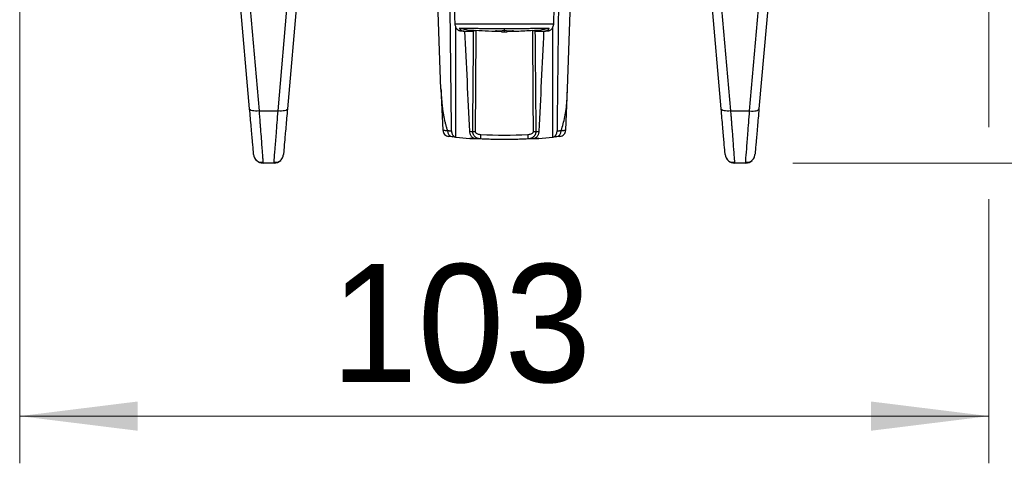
# Model space of a CAD drawing. Header units: millimetres. Extents: x 5 to 597, y 5 to 415.
# Tile 19 of 131: x 214 to 235, y 297 to 307. Entities that reach past the tile are written whole.
import ezdxf

# ---------------------------------------------------------------- set-up
doc = ezdxf.new("R2010")
doc.units = ezdxf.units.MM
doc.styles.add('SLDTEXTSTYLE0', font='ARIAL.TTF', dxfattribs={"width": 0.948})
doc.dimstyles.new('SLDDIMSTYLE1', dxfattribs={"dimtxt": 2.5, "dimasz": 2.5, "dimexe": 0, "dimexo": 0.0625, "dimtad": 1, "dimlfac": 5, "dimrnd": 1e-09, "dimzin": 12, "dimdsep": 46, "dimtxsty": 'SLDTEXTSTYLE0', "dimsah": 1, "dimcen": 0.09, "dimadec": 0, "dimazin": 3, "dimtfac": 1, "dimtofl": 0, "dimtmove": 0, "dimatfit": 3, "dimfxl": 1, "dimfrac": 2, "dimtolj": 1, "dimtzin": 12, "dimarcsym": 0})
doc.dimstyles.new('SLDDIMSTYLE4', dxfattribs={"dimtxt": 2.5, "dimasz": 2.5, "dimexe": 0, "dimexo": 0.0625, "dimtad": 1, "dimdec": 1, "dimlfac": 5, "dimrnd": 1e-09, "dimzin": 12, "dimdsep": 46, "dimtxsty": 'SLDTEXTSTYLE0', "dimsah": 1, "dimcen": 0.09, "dimadec": 0, "dimazin": 3, "dimtfac": 1, "dimtofl": 0, "dimtmove": 0, "dimatfit": 3, "dimfxl": 1, "dimfrac": 2, "dimtolj": 1, "dimtzin": 12, "dimarcsym": 0})
doc.dimstyles.new('SLDDIMSTYLE5', dxfattribs={"dimtxt": 2.5, "dimasz": 2.5, "dimexe": 0, "dimexo": 0.0625, "dimtad": 1, "dimdec": 0, "dimlfac": 5, "dimrnd": 1e-09, "dimzin": 12, "dimdsep": 46, "dimtxsty": 'SLDTEXTSTYLE0', "dimsah": 1, "dimcen": 0.09, "dimadec": 0, "dimazin": 3, "dimtfac": 1, "dimtofl": 0, "dimtmove": 0, "dimatfit": 3, "dimfxl": 1, "dimfrac": 2, "dimtolj": 1, "dimtzin": 12, "dimarcsym": 0})

# ---------------------------------------------------------------- blocks, each defined once
blk = doc.blocks.new('_D_5')
at = {"color": 7, "linetype": 'Continuous', "lineweight": 0}
for p, q in [((225.82, 340.559), (246.769, 340.559)), ((245.769, 340.559), (245.769, 303.666)), ((230.652, 303.666), (246.769, 303.666))]:
    blk.add_line(p, q, dxfattribs=at)
at = {"color": 7, "linetype": 'Continuous', "lineweight": 18}
for points in [[(245.769, 340.559), (245.459, 338.059), (246.079, 338.059)], [(245.769, 303.666), (246.079, 306.166), (245.459, 306.166)]]:
    blk.add_solid(points, dxfattribs=at)
at = {"color": 7, "linetype": 'Continuous', "lineweight": 18, "insert": (242.547, 317.358), "char_height": 2.5, "attachment_point": 1, "rotation": 90, "style": 'SLDTEXTSTYLE0'}
blk.add_mtext('184,5', dxfattribs=at)
blk = doc.blocks.new('_D_6')
at = {"color": 7, "linetype": 'Continuous', "lineweight": 0}
for p, q in [((214.258, 322.647), (214.258, 297.303)), ((234.814, 322.618), (234.814, 314.628)), ((234.814, 313.104), (234.814, 304.428)), ((234.814, 302.904), (234.814, 297.303)), ((214.258, 298.303), (234.814, 298.303))]:
    blk.add_line(p, q, dxfattribs=at)
at = {"color": 7, "linetype": 'Continuous', "lineweight": 18}
for points in [[(214.258, 298.303), (216.758, 297.993), (216.758, 298.613)], [(234.814, 298.303), (232.314, 298.613), (232.314, 297.993)]]:
    blk.add_solid(points, dxfattribs=at)
at = {"color": 7, "linetype": 'Continuous', "lineweight": 18, "insert": (220.855, 301.525), "char_height": 2.5, "attachment_point": 1, "style": 'SLDTEXTSTYLE0'}
blk.add_mtext('103', dxfattribs=at)
blk = doc.blocks.new('_D_7')
at = {"color": 7, "linetype": 'Continuous', "lineweight": 0}
for p, q in [((225.535, 313.866), (241.359, 313.866)), ((240.359, 313.866), (240.359, 303.666)), ((230.652, 303.666), (241.359, 303.666))]:
    blk.add_line(p, q, dxfattribs=at)
at = {"color": 7, "linetype": 'Continuous', "lineweight": 18}
for points in [[(240.359, 313.866), (240.049, 311.366), (240.669, 311.366)], [(240.359, 303.666), (240.669, 306.166), (240.049, 306.166)]]:
    blk.add_solid(points, dxfattribs=at)
at = {"color": 7, "linetype": 'Continuous', "lineweight": 18, "insert": (237.136, 307.482), "char_height": 2.5, "attachment_point": 1, "rotation": 90, "style": 'SLDTEXTSTYLE0'}
blk.add_mtext('51', dxfattribs=at)

msp = doc.modelspace()

# ---------------------------------------------------------------- linework, layer by layer
at = {"color": 7, "linetype": 'Continuous', "lineweight": 25}
for p, q in [((219.1349, 304.816), (218.7837, 308.8301)), ((218.9829, 308.7857), (219.3341, 304.7716)), ((229.7369, 304.7716), (230.088, 308.7857)), ((230.2873, 308.8301), (229.9361, 304.816)), ((219.7369, 304.7716), (219.9781, 307.5294)), ((220.1774, 307.5738), (219.9361, 304.816)), ((229.1349, 304.816), (228.8936, 307.5738)), ((229.0928, 307.5294), (229.3341, 304.7716)), ((223.1924, 305.2356), (223.1355, 306.866)), ((225.8788, 305.2425), (225.9355, 306.866)), ((223.4932, 306.6205), (225.5778, 306.6205)), ((223.5089, 304.2164), (223.507, 306.5555)), ((225.5621, 304.2164), (225.564, 306.5554)), ((223.5924, 306.5205), (223.5929, 306.5118)), ((223.6739, 306.466), (223.6122, 306.466)), ((223.6739, 306.466), (223.7852, 306.466)), ((223.7852, 306.481), (223.7852, 306.466)), ((223.7852, 306.466), (223.8851, 306.466)), ((224.3556, 306.4865), (224.3573, 306.4664)), ((224.4827, 306.4458), (224.482, 306.4647)), ((224.5355, 306.5035), (224.5355, 306.4833)), ((224.5355, 306.4833), (224.5355, 306.4457)), ((224.5889, 306.4647), (224.5883, 306.4458)), ((224.7154, 306.4865), (224.7137, 306.4664)), ((225.1859, 306.466), (225.2857, 306.466)), ((225.2857, 306.481), (225.2857, 306.466)), ((225.2857, 306.466), (225.3971, 306.466)), ((225.4588, 306.466), (225.3971, 306.466)), ((225.4781, 306.5118), (225.4786, 306.5205)), ((223.1921, 305.244), (223.2326, 304.3626)), ((225.8384, 304.3629), (225.8788, 305.244)), ((225.874, 305.2014), (225.876, 305.2426)), ((219.3341, 304.7716), (219.7369, 304.7716)), ((229.3341, 304.7716), (229.7369, 304.7716)), ((223.2329, 304.363), (223.239, 304.363)), ((219.6522, 303.666), (219.4188, 303.666)), ((219.6522, 303.666), (219.6551, 303.7038)), ((229.6522, 303.666), (229.4188, 303.666)), ((229.6522, 303.666), (229.6551, 303.7038))]:
    msp.add_line(p, q, dxfattribs=at)
at = {"color": 8, "linetype": 'Continuous', "lineweight": 25}
msp.add_line((224.5355, 306.5114), (224.5355, 306.5035), dxfattribs=at)
at = {"color": 7, "linetype": 'Continuous', "lineweight": 25, "flags": 128}
for points in [[(223.4932, 306.6205), (223.4875, 306.758), (223.4831, 306.866)], [(225.5879, 306.866), (225.5822, 306.7285), (225.5778, 306.6205)], [(219.3341, 304.7716), (219.2959, 304.7697), (219.2591, 304.7702), (219.2251, 304.7731), (219.1951, 304.7781), (219.1703, 304.7853), (219.1516, 304.7942), (219.1396, 304.8045), (219.1349, 304.816)], [(219.9361, 304.816), (219.9314, 304.8045), (219.9194, 304.7942), (219.9007, 304.7853), (219.8759, 304.7781), (219.8459, 304.7731), (219.8119, 304.7702), (219.7751, 304.7697), (219.7369, 304.7716)], [(229.3341, 304.7716), (229.2959, 304.7697), (229.2591, 304.7702), (229.2251, 304.7731), (229.1951, 304.7781), (229.1703, 304.7853), (229.1516, 304.7942), (229.1396, 304.8045), (229.1349, 304.816)], [(229.7369, 304.7716), (229.7751, 304.7697), (229.8119, 304.7702), (229.8459, 304.7731), (229.8759, 304.7781), (229.9007, 304.7853), (229.9194, 304.7942), (229.9314, 304.8045), (229.9361, 304.816)]]:
    msp.add_lwpolyline(points, dxfattribs=at)
at = {"color": 7, "linetype": 'Continuous', "lineweight": 25}
for centre, radius, start, end in [((224.5355, 314.666), 8.2, 263.31481, 263.39586), ((224.5355, 314.666), 8.2, 276.60414, 276.68519), ((223.4613, 304.3546), 0.1329, 178.78571, 261.89609), ((223.9272, 306.3496), 2.0134, 268.29421, 269.74324), ((212.7768, 304.7896), 11.273, 356.89033, 357.37645), ((236.2942, 304.7896), 11.273, 182.62355, 183.10967), ((225.1437, 306.3496), 2.0134, 270.25676, 271.70579), ((225.6096, 304.3546), 0.1329, 278.10391, 1.21429), ((225.6983, 304.3715), 0.1401, 334.73359, 356.53812), ((219.4188, 303.866), 0.2, 185, 270), ((219.6522, 303.866), 0.2, 333.12133, 355), ((229.4188, 303.866), 0.2, 185, 270), ((229.6522, 303.866), 0.2, 333.12133, 355), ((219.6522, 303.866), 0.2, 270, 314.56855), ((229.6522, 303.866), 0.2, 270, 314.56855)]:
    msp.add_arc(centre, radius, start, end, dxfattribs=at)
for points in [[(223.4167, 304.3495), (223.4068, 305.1883), (223.3976, 306.0272), (223.3889, 306.866)], [(225.6821, 306.866), (225.6734, 306.0272), (225.6642, 305.1883), (225.6543, 304.3495)], [(223.5809, 306.5218), (223.5847, 306.5183), (223.5887, 306.5149), (223.5929, 306.5118)], [(223.7852, 306.481), (223.7208, 306.4934), (223.6565, 306.5065), (223.5924, 306.5205)], [(223.8022, 304.3405), (223.7682, 305.049), (223.7347, 305.7575), (223.7016, 306.466)], [(223.8939, 306.4784), (223.8568, 306.4792), (223.8205, 306.4801), (223.7852, 306.481)], [(223.8673, 304.3371), (223.8723, 305.0468), (223.8782, 305.7564), (223.8851, 306.466)], [(223.8939, 306.4784), (223.906, 306.478), (223.919, 306.4772), (223.9321, 306.4763)], [(223.9321, 306.4763), (223.9266, 305.7718), (223.922, 305.0569), (223.9182, 304.3362)], [(224.3573, 306.4664), (224.4168, 306.4714), (224.4762, 306.4771), (224.5355, 306.4833)], [(224.482, 306.4647), (224.4405, 306.465), (224.3989, 306.4655), (224.3573, 306.4664)], [(224.5355, 306.4457), (224.5179, 306.4457), (224.5003, 306.4457), (224.4827, 306.4458)], [(224.5355, 306.4833), (224.5948, 306.4771), (224.6542, 306.4714), (224.7137, 306.4664)], [(224.5883, 306.4458), (224.5707, 306.4457), (224.5531, 306.4457), (224.5355, 306.4457)], [(224.7137, 306.4664), (224.6721, 306.4655), (224.6305, 306.465), (224.5889, 306.4647)], [(225.1389, 306.4763), (225.152, 306.4772), (225.165, 306.478), (225.1771, 306.4784)], [(225.1528, 304.3362), (225.149, 305.0569), (225.1444, 305.7718), (225.1389, 306.4763)], [(225.2857, 306.481), (225.2504, 306.4801), (225.2142, 306.4792), (225.1771, 306.4784)], [(225.1859, 306.466), (225.1927, 305.7564), (225.1986, 305.0468), (225.2037, 304.3371)], [(225.3694, 306.466), (225.3363, 305.7575), (225.3028, 305.049), (225.2687, 304.3405)], [(225.4786, 306.5205), (225.4145, 306.5065), (225.3502, 306.4934), (225.2857, 306.481)], [(225.4781, 306.5118), (225.4822, 306.5149), (225.4862, 306.5183), (225.4901, 306.5218)], [(223.8022, 304.3405), (223.8235, 304.3394), (223.8452, 304.3383), (223.8673, 304.3371)], [(224.038, 304.2736), (224.3693, 304.2577), (224.7017, 304.2577), (225.0329, 304.2736)], [(225.2037, 304.3371), (225.2258, 304.3383), (225.2475, 304.3394), (225.2687, 304.3405)], [(223.5126, 304.216), (223.4863, 304.2186), (223.463, 304.2209), (223.4426, 304.2231)], [(223.5089, 304.2164), (223.5101, 304.2162), (223.5114, 304.2161), (223.5126, 304.216)], [(223.5126, 304.216), (223.6088, 304.2066), (223.7051, 304.1985), (223.8015, 304.1917)], [(225.2695, 304.1917), (225.3659, 304.1985), (225.4622, 304.2066), (225.5584, 304.216)], [(225.6284, 304.2231), (225.608, 304.2209), (225.5847, 304.2186), (225.5584, 304.216)], [(225.5584, 304.216), (225.5596, 304.2161), (225.5609, 304.2162), (225.5621, 304.2164)]]:
    msp.add_open_spline(points, degree=3, dxfattribs=at)
for points, knots in [([(223.6122, 306.466), (223.6078, 306.4662), (223.5993, 306.4665), (223.5866, 306.4694), (223.5744, 306.4739), (223.5627, 306.4803), (223.5515, 306.4886), (223.5407, 306.4987), (223.5283, 306.5129), (223.5153, 306.5331), (223.5039, 306.56), (223.4956, 306.5895), (223.494, 306.6101), (223.4932, 306.6205)], [0, 0, 0, 0, 0.0731528, 0.1443132, 0.2143179, 0.2840454, 0.3543845, 0.4262013, 0.5003101, 0.6215281, 0.7495029, 0.8740082, 1, 1, 1, 1]), ([(225.5778, 306.6205), (225.5775, 306.616), (225.577, 306.6069), (225.5751, 306.5934), (225.5708, 306.5714), (225.5607, 306.5418), (225.5431, 306.5125), (225.5232, 306.491), (225.503, 306.4771), (225.4812, 306.4677), (225.4663, 306.4666), (225.4588, 306.466)], [0, 0, 0, 0, 0.0549737, 0.1102851, 0.166341, 0.3311588, 0.4996895, 0.6208169, 0.7490804, 0.8736605, 1, 1, 1, 1]), ([(224.5355, 306.5114), (224.5204, 306.5114), (224.4903, 306.5114), (224.4452, 306.5116), (224.4003, 306.5118), (224.3556, 306.5121), (224.3111, 306.5125), (224.2373, 306.5132), (224.1356, 306.5146), (224.0093, 306.5167), (223.8892, 306.5189), (223.7888, 306.5206), (223.7069, 306.5216), (223.6405, 306.5221), (223.6008, 306.5219), (223.5809, 306.5218)], [0, 0, 0, 0, 0.0418847, 0.0836302, 0.1252872, 0.166907, 0.2085407, 0.2502395, 0.3754575, 0.499898, 0.6248418, 0.7489039, 0.833138, 0.9166669, 1, 1, 1, 1]), ([(223.5929, 306.5118), (223.5956, 306.5083), (223.6011, 306.5013), (223.6101, 306.4923), (223.6198, 306.4844), (223.6334, 306.4756), (223.6514, 306.4677), (223.6664, 306.4666), (223.6739, 306.466)], [0, 0, 0, 0, 0.1241639, 0.2481428, 0.3731126, 0.5002222, 0.7491981, 1, 1, 1, 1]), ([(223.8851, 306.466), (223.8875, 306.466), (223.8893, 306.4687), (223.8919, 306.4733), (223.893, 306.4758), (223.8939, 306.4784)], [0, 0, 0, 0, 0.5, 0.5, 1, 1, 1, 1]), ([(224.4824, 306.4551), (224.3873, 306.4561), (224.2037, 306.4582), (224.0205, 306.4704), (223.9321, 306.4763)], [0, 0, 0, 0, 0.5175673, 1, 1, 1, 1]), ([(225.4901, 306.5218), (225.4803, 306.5219), (225.4607, 306.522), (225.4298, 306.522), (225.3976, 306.5218), (225.3641, 306.5216), (225.3293, 306.5212), (225.2698, 306.5204), (225.1818, 306.5189), (225.0614, 306.5167), (224.9347, 306.5145), (224.8184, 306.513), (224.7149, 306.512), (224.6255, 306.5115), (224.5655, 306.5114), (224.5355, 306.5114)], [0, 0, 0, 0, 0.0415806, 0.0831484, 0.1247671, 0.1665002, 0.2084106, 0.2505608, 0.3751243, 0.5006135, 0.6252623, 0.7507272, 0.8337302, 0.9166862, 1, 1, 1, 1]), ([(225.1389, 306.4763), (225.0264, 306.469), (224.8431, 306.4572), (224.6595, 306.4555), (224.5886, 306.4548)], [0, 0, 0, 0, 0.61399096, 1, 1, 1, 1]), ([(225.1771, 306.4784), (225.178, 306.4758), (225.1791, 306.4733), (225.1817, 306.4687), (225.1835, 306.466), (225.1859, 306.466)], [0, 0, 0, 0, 0.5, 0.5, 1, 1, 1, 1]), ([(225.3971, 306.466), (225.4008, 306.4662), (225.4082, 306.4665), (225.4193, 306.4688), (225.4302, 306.4725), (225.4443, 306.4794), (225.4612, 306.4912), (225.4725, 306.5049), (225.4781, 306.5118)], [0, 0, 0, 0, 0.1242105, 0.2482109, 0.3731737, 0.5002443, 0.7492656, 1, 1, 1, 1]), ([(223.1924, 305.2356), (223.1937, 305.2044), (223.1961, 305.1426), (223.2017, 305.0518), (223.2087, 304.9637), (223.2174, 304.8784), (223.2277, 304.7958), (223.2397, 304.716), (223.2536, 304.6388), (223.2693, 304.5644), (223.2869, 304.4928), (223.3063, 304.4238), (223.3212, 304.3794), (223.3285, 304.3574)], [0, 0, 0, 0, 0.1008876, 0.1996727, 0.2963862, 0.3910611, 0.4837327, 0.5744389, 0.6632199, 0.7501188, 0.8351818, 0.918458, 1, 1, 1, 1]), ([(219.2195, 303.8486), (219.2195, 303.8486), (219.2177, 303.8692), (219.2099, 303.9583), (219.2039, 304.0269), (219.1883, 304.2051), (219.1788, 304.3145), (219.1577, 304.5549), (219.1463, 304.6856), (219.1349, 304.816)], [0, 0, 0, 0, 0.25, 0.25, 0.5, 0.5, 0.75, 0.75, 1, 1, 1, 1]), ([(219.3341, 304.7716), (219.3354, 304.7547), (219.338, 304.7212), (219.3417, 304.6722), (219.3454, 304.6247), (219.3489, 304.5788), (219.3523, 304.5345), (219.3555, 304.4917), (219.3587, 304.4504), (219.3617, 304.4108), (219.3647, 304.3726), (219.3721, 304.2756), (219.383, 304.1326), (219.3935, 303.9957), (219.4004, 303.9064), (219.4047, 303.8495), (219.4084, 303.8002), (219.4116, 303.7585), (219.4142, 303.7245), (219.4163, 303.6982), (219.4177, 303.6797), (219.4186, 303.6682), (219.4187, 303.6667), (219.4188, 303.666)], [0, 0, 0, 0, 0.0266375, 0.0527789, 0.0784243, 0.1035736, 0.1282269, 0.1523841, 0.1760454, 0.1992108, 0.2218802, 0.2440537, 0.3756623, 0.50029, 0.5575341, 0.6143449, 0.6707236, 0.7266717, 0.7821904, 0.8372812, 0.8919454, 0.9461845, 1, 1, 1, 1]), ([(219.9361, 304.816), (219.9247, 304.6856), (219.9133, 304.5549), (219.8922, 304.3145), (219.8827, 304.2051), (219.8671, 304.0269), (219.8611, 303.9583), (219.8533, 303.8692), (219.8515, 303.8486), (219.8515, 303.8486)], [0, 0, 0, 0, 0.25, 0.25, 0.5, 0.5, 0.75, 0.75, 1, 1, 1, 1]), ([(229.2195, 303.8486), (229.2195, 303.8486), (229.2177, 303.8692), (229.2099, 303.9583), (229.2039, 304.0269), (229.1883, 304.2051), (229.1788, 304.3145), (229.1577, 304.5549), (229.1463, 304.6856), (229.1349, 304.816)], [0, 0, 0, 0, 0.25, 0.25, 0.5, 0.5, 0.75, 0.75, 1, 1, 1, 1]), ([(229.3341, 304.7716), (229.3354, 304.7547), (229.338, 304.7212), (229.3417, 304.6722), (229.3454, 304.6247), (229.3489, 304.5788), (229.3523, 304.5345), (229.3555, 304.4917), (229.3587, 304.4504), (229.3617, 304.4108), (229.3647, 304.3726), (229.3721, 304.2756), (229.383, 304.1326), (229.3935, 303.9957), (229.4004, 303.9064), (229.4047, 303.8495), (229.4084, 303.8002), (229.4116, 303.7585), (229.4142, 303.7245), (229.4163, 303.6982), (229.4177, 303.6797), (229.4186, 303.6682), (229.4187, 303.6667), (229.4188, 303.666)], [0, 0, 0, 0, 0.0266375, 0.0527789, 0.0784243, 0.1035736, 0.1282269, 0.1523841, 0.1760454, 0.1992108, 0.2218802, 0.2440537, 0.3756623, 0.50029, 0.5575341, 0.6143449, 0.6707236, 0.7266717, 0.7821904, 0.8372812, 0.8919454, 0.9461845, 1, 1, 1, 1]), ([(229.9361, 304.816), (229.9247, 304.6856), (229.9133, 304.5549), (229.8922, 304.3145), (229.8827, 304.2051), (229.8671, 304.0269), (229.8611, 303.9583), (229.8533, 303.8692), (229.8515, 303.8486), (229.8515, 303.8486)], [0, 0, 0, 0, 0.25, 0.25, 0.5, 0.5, 0.75, 0.75, 1, 1, 1, 1]), ([(223.2324, 304.3636), (223.2348, 304.3479), (223.2398, 304.3154), (223.2682, 304.2735), (223.3083, 304.2427), (223.3404, 304.2358), (223.3559, 304.2325)], [0, 0, 0, 0, 0.2425176, 0.5003595, 0.7580119, 1, 1, 1, 1]), ([(223.3285, 304.3574), (223.3346, 304.3569), (223.347, 304.3557), (223.368, 304.3538), (223.391, 304.3517), (223.408, 304.3502), (223.4167, 304.3495)], [0, 0, 0, 0, 0.2368351, 0.4824475, 0.7368361, 1, 1, 1, 1]), ([(223.4167, 304.3495), (223.4169, 304.3439), (223.4173, 304.3327), (223.42, 304.3161), (223.4245, 304.2975), (223.4321, 304.2774), (223.4434, 304.2579), (223.4573, 304.2413), (223.4731, 304.2287), (223.4905, 304.2196), (223.5027, 304.2174), (223.5089, 304.2164)], [0, 0, 0, 0, 0.0819462, 0.1650255, 0.2504903, 0.3726184, 0.4998719, 0.6210397, 0.7493025, 0.8734204, 1, 1, 1, 1]), ([(223.8999, 304.1877), (223.8957, 304.1892), (223.8872, 304.1921), (223.8749, 304.1988), (223.8612, 304.2084), (223.8466, 304.2223), (223.8323, 304.2412), (223.8202, 304.2631), (223.811, 304.2875), (223.8045, 304.3135), (223.803, 304.3315), (223.8022, 304.3405)], [0, 0, 0, 0, 0.083505, 0.1665612, 0.2501165, 0.3748091, 0.4996017, 0.6243704, 0.7498099, 0.8752938, 1, 1, 1, 1]), ([(224.0333, 304.1781), (224.0271, 304.1785), (224.0155, 304.1794), (223.9994, 304.1824), (223.9856, 304.186), (223.9672, 304.1922), (223.9451, 304.2027), (223.9194, 304.221), (223.8977, 304.2438), (223.8822, 304.2687), (223.873, 304.2927), (223.868, 304.3148), (223.8676, 304.3297), (223.8673, 304.3371)], [0, 0, 0, 0, 0.0759749, 0.1435158, 0.2018331, 0.2503132, 0.3810183, 0.4982499, 0.628146, 0.7487044, 0.8343342, 0.918163, 1, 1, 1, 1]), ([(223.9182, 304.3362), (223.9182, 304.3239), (223.9258, 304.3129), (223.9444, 304.297), (223.9556, 304.2913), (223.9896, 304.2784), (224.0137, 304.2748), (224.038, 304.2736)], [0, 0, 0, 0, 0.25, 0.25, 0.5, 0.5, 1, 1, 1, 1]), ([(225.0329, 304.2736), (225.0573, 304.2748), (225.0816, 304.2784), (225.1156, 304.2914), (225.1267, 304.297), (225.1451, 304.3129), (225.1528, 304.3239), (225.1528, 304.3362)], [0, 0, 0, 0, 0.5, 0.5, 0.75, 0.75, 1, 1, 1, 1]), ([(225.2036, 304.3371), (225.2036, 304.332), (225.2034, 304.3216), (225.2009, 304.3061), (225.1968, 304.2905), (225.1909, 304.2751), (225.1833, 304.2602), (225.1739, 304.2461), (225.1629, 304.2329), (225.1467, 304.2173), (225.1211, 304.1998), (225.0833, 304.1833), (225.0537, 304.1799), (225.0377, 304.1781)], [0, 0, 0, 0, 0.0565031, 0.1148335, 0.1750302, 0.2370729, 0.3008904, 0.3663716, 0.4333778, 0.5017556, 0.6332154, 0.8015563, 1, 1, 1, 1]), ([(225.2687, 304.3405), (225.2683, 304.3346), (225.2674, 304.3226), (225.2643, 304.3049), (225.259, 304.2849), (225.2508, 304.2633), (225.2388, 304.2414), (225.2245, 304.2224), (225.2081, 304.2069), (225.1902, 304.1947), (225.1775, 304.1901), (225.1711, 304.1877)], [0, 0, 0, 0, 0.0828217, 0.1658087, 0.250047, 0.3748922, 0.499946, 0.6240435, 0.7492022, 0.8743345, 1, 1, 1, 1]), ([(225.5621, 304.2164), (225.5662, 304.217), (225.5743, 304.2183), (225.5861, 304.2227), (225.5994, 304.2299), (225.6135, 304.2411), (225.6274, 304.2575), (225.6388, 304.2772), (225.6473, 304.2997), (225.653, 304.324), (225.6539, 304.341), (225.6543, 304.3495)], [0, 0, 0, 0, 0.083603, 0.1667281, 0.250527, 0.3754277, 0.4999724, 0.6243371, 0.7497483, 0.8751877, 1, 1, 1, 1]), ([(225.6543, 304.3495), (225.6629, 304.3502), (225.68, 304.3517), (225.703, 304.3538), (225.7239, 304.3557), (225.7364, 304.3569), (225.7425, 304.3574)], [0, 0, 0, 0, 0.26316385, 0.51755254, 0.76316489, 1, 1, 1, 1]), ([(225.7151, 304.2325), (225.7306, 304.2358), (225.7627, 304.2427), (225.8028, 304.2735), (225.8312, 304.3154), (225.8362, 304.3479), (225.8386, 304.3636)], [0, 0, 0, 0, 0.2419966, 0.4996535, 0.7574929, 1, 1, 1, 1]), ([(225.7425, 304.3574), (225.7485, 304.3579), (225.7605, 304.3587), (225.7762, 304.3599), (225.7899, 304.3608), (225.8017, 304.3617), (225.8117, 304.3623), (225.8232, 304.3631), (225.8336, 304.3636), (225.84, 304.3637), (225.8388, 304.3633), (225.8382, 304.363)], [0, 0, 0, 0, 0.088913, 0.1759005, 0.260808, 0.343488, 0.4237999, 0.5016114, 0.6705592, 0.8368551, 1, 1, 1, 1]), ([(223.4426, 304.2231), (223.4147, 304.2261), (223.3657, 304.2314), (223.3625, 304.2318), (223.3611, 304.2319)], [0, 0, 0, 0, 0.5711139, 1, 1, 1, 1]), ([(223.8015, 304.1917), (223.8196, 304.1905), (223.8524, 304.1883), (223.8852, 304.1879), (223.8999, 304.1877)], [0, 0, 0, 0, 0.5515541, 1, 1, 1, 1]), ([(224.0333, 304.1781), (224.0195, 304.1787), (223.9921, 304.1801), (223.9521, 304.1822), (223.913, 304.1845), (223.8748, 304.1868), (223.8375, 304.1892), (223.8135, 304.1909), (223.8015, 304.1917)], [0, 0, 0, 0, 0.1672967, 0.3340096, 0.5003868, 0.6666778, 0.8331325, 1, 1, 1, 1]), ([(225.0377, 304.1781), (224.9899, 304.176), (224.8943, 304.1718), (224.7508, 304.1679), (224.6073, 304.166), (224.4637, 304.166), (224.3202, 304.1679), (224.1767, 304.1718), (224.0811, 304.176), (224.0333, 304.1781)], [0, 0, 0, 0, 0.1428573, 0.2857144, 0.4285715, 0.5714285, 0.7142856, 0.8571427, 1, 1, 1, 1]), ([(225.2695, 304.1917), (225.2575, 304.1909), (225.2335, 304.1892), (225.1962, 304.1868), (225.158, 304.1845), (225.1189, 304.1822), (225.0788, 304.1801), (225.0515, 304.1787), (225.0377, 304.1781)], [0, 0, 0, 0, 0.1668675, 0.3333222, 0.4996132, 0.6659904, 0.8327033, 1, 1, 1, 1]), ([(225.1711, 304.1877), (225.1805, 304.1878), (225.2009, 304.188), (225.2337, 304.1894), (225.257, 304.1909), (225.2695, 304.1917)], [0, 0, 0, 0, 0.2875263, 0.6208289, 1, 1, 1, 1]), ([(225.71, 304.2319), (225.7086, 304.2318), (225.7054, 304.2314), (225.6565, 304.2261), (225.6284, 304.2231)], [0, 0, 0, 0, 0.4254889, 1, 1, 1, 1]), ([(219.2382, 303.78), (219.2479, 303.7636), (219.2675, 303.7304), (219.3131, 303.6975), (219.365, 303.6803), (219.4, 303.684), (219.4172, 303.6858)], [0, 0, 0, 0, 0.2472359, 0.5000759, 0.752702, 1, 1, 1, 1]), ([(219.6537, 303.6858), (219.671, 303.684), (219.7059, 303.6803), (219.7579, 303.6975), (219.8035, 303.7304), (219.8231, 303.7636), (219.8328, 303.78)], [0, 0, 0, 0, 0.24729802, 0.4999241, 0.75276406, 1, 1, 1, 1]), ([(229.2382, 303.78), (229.2479, 303.7636), (229.2675, 303.7304), (229.3131, 303.6975), (229.365, 303.6803), (229.4, 303.684), (229.4172, 303.6858)], [0, 0, 0, 0, 0.2472359, 0.5000759, 0.752702, 1, 1, 1, 1]), ([(229.6537, 303.6858), (229.671, 303.684), (229.7059, 303.6803), (229.7579, 303.6975), (229.8035, 303.7304), (229.8231, 303.7636), (229.8328, 303.78)], [0, 0, 0, 0, 0.247298, 0.4999241, 0.7527641, 1, 1, 1, 1])]:
    msp.add_open_spline(points, degree=3, knots=knots, dxfattribs=at)
at = {"color": 8, "linetype": 'Continuous', "lineweight": 25}
for points, knots in [([(225.7425, 304.3574), (225.7701, 304.4524), (225.8279, 304.6513), (225.8644, 304.9367), (225.8713, 305.1275), (225.874, 305.2014)], [0, 0, 0, 0, 0.359358, 0.7521637, 1, 1, 1, 1]), ([(219.6551, 303.7038), (219.6558, 303.7128), (219.658, 303.7407), (219.6737, 303.948), (219.7007, 304.2961), (219.7242, 304.6056), (219.7369, 304.7716)], [0, 0, 0, 0, 0.14031986, 0.42987048, 0.69430292, 1, 1, 1, 1]), ([(229.6551, 303.7038), (229.6558, 303.7128), (229.658, 303.7407), (229.6737, 303.948), (229.7007, 304.2961), (229.7242, 304.6056), (229.7369, 304.7716)], [0, 0, 0, 0, 0.1403199, 0.4298705, 0.6943029, 1, 1, 1, 1]), ([(223.239, 304.363), (223.2406, 304.3632), (223.2444, 304.3636), (223.2971, 304.3597), (223.3285, 304.3574)], [0, 0, 0, 0, 0.4030244, 1, 1, 1, 1])]:
    msp.add_open_spline(points, degree=3, knots=knots, dxfattribs=at)

# ---------------------------------------------------------------- dimensions: what is measured, and where the dimension line sits
at = {"color": 7, "linetype": 'Continuous', "lineweight": 18}
for base, p1, dimstyle, picture, middle in [((245.7693, 303.666), (224.8195, 340.5586), 'SLDDIMSTYLE4', '_D_5', (245.7693, 321.6549)), ((240.3591, 303.666), (224.5355, 313.866), 'SLDDIMSTYLE1', '_D_7', (240.3591, 309.3915))]:
    dim = msp.add_linear_dim(base=base, p1=p1, p2=(229.6522, 303.666), angle=90, dimstyle=dimstyle, dxfattribs=at)
    dim.commit()
    dim.dimension.update_dxf_attribs({"geometry": picture, "text_midpoint": middle, "dimtype": 160})
dim = msp.add_linear_dim(base=(234.8143, 298.3028), p1=(214.2577, 323.6471), p2=(234.8143, 323.6178), dimstyle='SLDDIMSTYLE5', dxfattribs=at)
dim.commit()
dim.dimension.update_dxf_attribs({"geometry": '_D_6', "text_midpoint": (223.7197, 298.3028), "dimtype": 160})

doc.saveas('drawing.dxf')
